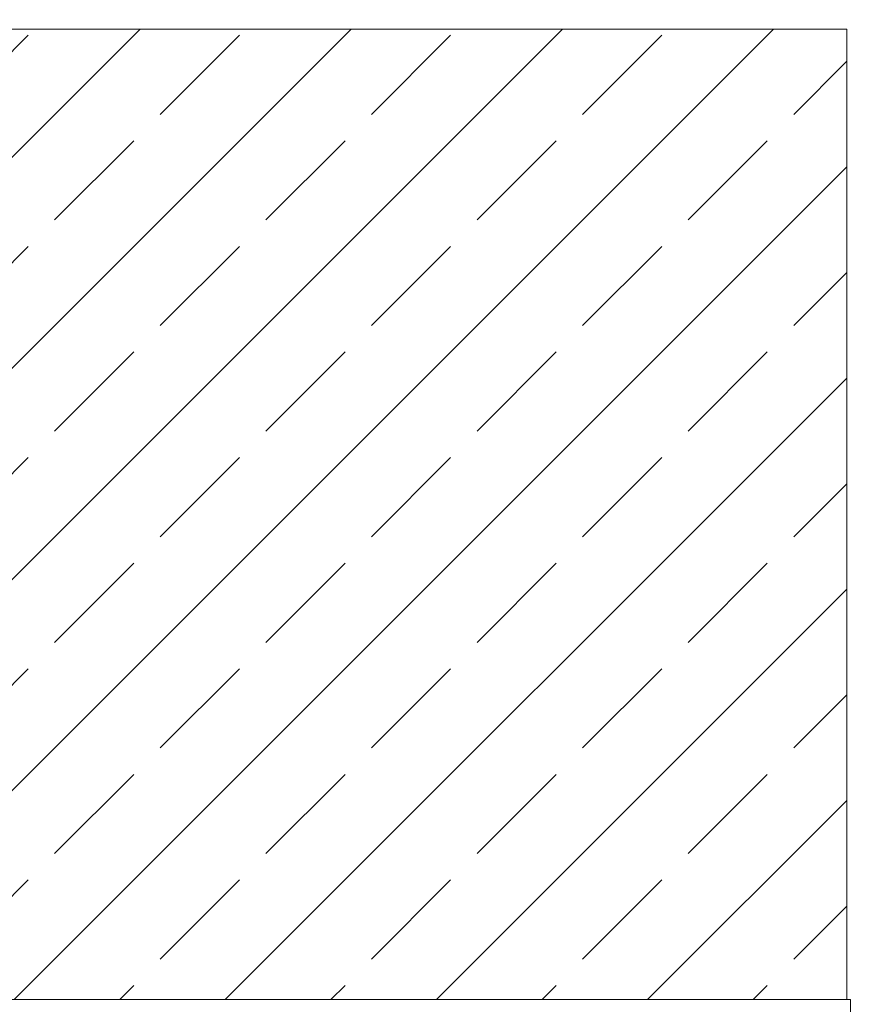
# Model space of a CAD drawing. Header units: millimetres. Extents: x 52659 to 1698020, y -10054 to 104697.
# Tile 127 of 256: x 195412 to 196306, y 7603 to 8658. Entities that reach past the tile are written whole.
import ezdxf

# ---------------------------------------------------------------- set-up
doc = ezdxf.new("R2010")
doc.units = ezdxf.units.MM
doc.header["$MEASUREMENT"] = 0
for name, color, linetype in [('02-04 CASSETTES FONCEES', 7, 'Continuous'), ('02-04 Mur.Construction', 7, 'Continuous'), ('05-02 Cotation 200ème 100ème.Cotations', 7, 'Continuous'), ('Fenêtres ARCHICAD', 7, 'Continuous')]:
    doc.layers.add(name, color=color, linetype=linetype)
doc.styles.add('STYLE_GENERE_3', font='ARIALN.TTF')
doc.dimstyles.new('STYLE_GENERE__2', dxfattribs={"dimtxt": 200, "dimasz": 95, "dimexe": 0.18, "dimexo": 100, "dimgap": 0, "dimtad": 0, "dimlfac": 0.001, "dimzin": 0, "dimdsep": 46, "dimtxsty": 'STYLE_GENERE_3', "dimblk": 'ARROWHEAD_6', "dimblk1": 'ARROWHEAD_6', "dimblk2": 'ARROWHEAD_6', "dimcen": 0.09, "dimclrd": 7, "dimclre": 7, "dimclrt": 7, "dimazin": 0, "dimtfac": 1, "dimtdec": 4, "dimtmove": 0, "dimatfit": 3, "dimfxl": 1, "dimtolj": 1, "dimtzin": 0, "dimarcsym": 0})

# ---------------------------------------------------------------- blocks, each defined once
blk = doc.blocks.new('Élément de coupe_196_1', base_point=(131932.7, 5158.1))
at = {"layer": 'Fenêtres ARCHICAD', "color": 7, "linetype": 'Continuous', "lineweight": 9}
blk.add_line((196298.8, 7608.1), (196302.7, 7608.1), dxfattribs=at)
blk = doc.blocks.new('Élément de coupe_198_1', base_point=(131932.7, 5158.1))
at = {"layer": '02-04 Mur.Construction', "color": 7, "linetype": 'Continuous', "lineweight": 9}
blk.add_line((196302.7, 7608.1), (196302.7, 6326), dxfattribs=at)
blk = doc.blocks.new('Élément de coupe_445_1', base_point=(131932.7, 5158.1))
at = {"layer": '02-04 CASSETTES FONCEES', "color": 7, "linetype": 'Continuous', "lineweight": 9}
for p, q in [((194520.8, 7627.5), (195541.4, 8648.1)), ((196298.8, 8648.1), (194520.8, 8648.1)), ((194727.7, 7608.1), (195767.7, 8648.1)), ((194954, 7608.1), (195994, 8648.1)), ((195180.2, 7608.1), (196220.2, 8648.1)), ((195336.8, 8556.6), (195421.7, 8641.5)), ((195563.1, 8556.6), (195647.9, 8641.5)), ((195789.4, 8556.6), (195874.2, 8641.5)), ((196015.6, 8556.6), (196100.5, 8641.5)), ((196298.8, 7608.1), (196298.8, 8648.1)), ((196241.9, 8556.6), (196298.8, 8613.5)), ((195449.9, 8443.5), (195534.8, 8528.3)), ((195676.2, 8443.5), (195761.1, 8528.3)), ((195902.5, 8443.5), (195987.3, 8528.3)), ((196128.8, 8443.5), (196213.6, 8528.3)), ((195406.5, 7608.1), (196298.8, 8500.3)), ((195336.8, 8330.3), (195421.7, 8415.2)), ((195563.1, 8330.3), (195647.9, 8415.2)), ((195789.4, 8330.3), (195874.2, 8415.2)), ((196015.6, 8330.3), (196100.5, 8415.2)), ((196241.9, 8330.3), (196298.8, 8387.2)), ((195449.9, 8217.2), (195534.8, 8302.1)), ((195676.2, 8217.2), (195761.1, 8302.1)), ((195902.5, 8217.2), (195987.3, 8302.1)), ((196128.8, 8217.2), (196213.6, 8302.1)), ((195632.8, 7608.1), (196298.8, 8274.1)), ((195336.8, 8104.1), (195421.7, 8188.9)), ((195563.1, 8104.1), (195647.9, 8188.9)), ((195789.4, 8104.1), (195874.2, 8188.9)), ((196015.6, 8104.1), (196100.5, 8188.9)), ((196241.9, 8104.1), (196298.8, 8160.9)), ((195449.9, 7990.9), (195534.8, 8075.8)), ((195676.2, 7990.9), (195761.1, 8075.8)), ((195902.5, 7990.9), (195987.3, 8075.8)), ((196128.8, 7990.9), (196213.6, 8075.8)), ((195859.1, 7608.1), (196298.8, 8047.8)), ((195336.8, 7877.8), (195421.7, 7962.6)), ((195563.1, 7877.8), (195647.9, 7962.6)), ((195789.4, 7877.8), (195874.2, 7962.6)), ((196015.6, 7877.8), (196100.5, 7962.6)), ((196241.9, 7877.8), (196298.8, 7934.6)), ((195449.9, 7764.7), (195534.8, 7849.5)), ((195676.2, 7764.7), (195761.1, 7849.5)), ((195902.5, 7764.7), (195987.3, 7849.5)), ((196128.8, 7764.7), (196213.6, 7849.5)), ((196085.3, 7608.1), (196298.8, 7821.5)), ((195336.8, 7651.5), (195421.7, 7736.4)), ((195563.1, 7651.5), (195647.9, 7736.4)), ((195789.4, 7651.5), (195874.2, 7736.4)), ((196015.6, 7651.5), (196100.5, 7736.4)), ((196241.9, 7651.5), (196298.8, 7708.4)), ((195519.6, 7608.1), (195534.8, 7623.2)), ((195745.9, 7608.1), (195761.1, 7623.2)), ((195972.2, 7608.1), (195987.3, 7623.2)), ((196198.5, 7608.1), (196213.6, 7623.2)), ((194520.8, 7608.1), (196298.8, 7608.1))]:
    blk.add_line(p, q, dxfattribs=at)
blk = doc.blocks.new('*D740', base_point=(131932.7, 5158.1))
at = {"layer": '05-02 Cotation 200ème 100ème.Cotations', "color": 7, "linetype": 'Continuous', "lineweight": 25, "transparency": 16777216}
for p, q in [((165280.7, 7648.1), (165380.7, 7548.1)), ((165280.7, 6358.1), (165380.7, 6258.1))]:
    blk.add_line(p, q, dxfattribs=at)
at = {"layer": '05-02 Cotation 200ème 100ème.Cotations', "color": 7, "linetype": 'Continuous', "lineweight": 13, "transparency": 16777216}
for p, q in [((165424.5, 7598.1), (165237, 7598.1)), ((165330.7, 7201.9), (165330.7, 7598.1)), ((165330.7, 6308.1), (165330.7, 6704.2)), ((165424.5, 6308.1), (165237, 6308.1))]:
    blk.add_line(p, q, dxfattribs=at)
at = {"layer": '05-02 Cotation 200ème 100ème.Cotations', "color": 7, "lineweight": 9, "transparency": 16777216, "insert": (165430.7, 6729.1), "char_height": 200, "attachment_point": 7, "rotation": 90, "style": 'STYLE_GENERE_3'}
blk.add_mtext('\\A1;1,29', dxfattribs=at)
blk = doc.blocks.new('ARROWHEAD_6')
at = {"color": 0, "linetype": 'Continuous', "lineweight": 0}
for p, q in [((-0.5, -0.5), (0.5, 0.5)), ((0, 0), (-1, 0))]:
    blk.add_line(p, q, dxfattribs=at)
blk = doc.blocks.new('*D741', base_point=(131932.7, 5158.1))
at = {"layer": '05-02 Cotation 200ème 100ème.Cotations', "color": 7, "linetype": 'Continuous', "lineweight": 25, "transparency": 16777216}
for p, q in [((165280.7, 9772.9), (165380.7, 9672.9)), ((165280.7, 7648.1), (165380.7, 7548.1))]:
    blk.add_line(p, q, dxfattribs=at)
at = {"layer": '05-02 Cotation 200ème 100ème.Cotations', "color": 7, "linetype": 'Continuous', "lineweight": 13, "transparency": 16777216}
for p, q in [((165424.5, 9722.9), (165237, 9722.9)), ((165330.7, 8909.3), (165330.7, 9722.9)), ((165330.7, 7598.1), (165330.7, 8411.6)), ((165424.5, 7598.1), (165237, 7598.1))]:
    blk.add_line(p, q, dxfattribs=at)
at = {"layer": '05-02 Cotation 200ème 100ème.Cotations', "color": 7, "lineweight": 9, "transparency": 16777216, "insert": (165430.7, 8436.5), "char_height": 200, "attachment_point": 7, "rotation": 90, "style": 'STYLE_GENERE_3'}
blk.add_mtext('\\A1;2,12', dxfattribs=at)
blk = doc.blocks.new('*D755', base_point=(131932.7, 5158.1))
at = {"layer": '05-02 Cotation 200ème 100ème.Cotations', "color": 7, "linetype": 'Continuous', "lineweight": 25, "transparency": 16777216}
for p, q in [((172202.5, 7658.1), (172302.5, 7558.1)), ((172202.5, 5208.1), (172302.5, 5108.1))]:
    blk.add_line(p, q, dxfattribs=at)
at = {"layer": '05-02 Cotation 200ème 100ème.Cotations', "color": 7, "linetype": 'Continuous', "lineweight": 13, "transparency": 16777216}
for p, q in [((172346.2, 7608.1), (172158.7, 7608.1)), ((172252.5, 6631.9), (172252.5, 7608.1)), ((172252.5, 5158.1), (172252.5, 6134.2)), ((172346.2, 5158.1), (172158.7, 5158.1)), ((172252.5, 5083.1), (172252.5, 5158.1))]:
    blk.add_line(p, q, dxfattribs=at)
at = {"layer": '05-02 Cotation 200ème 100ème.Cotations', "color": 7, "lineweight": 9, "transparency": 16777216, "insert": (172352.5, 6159.1), "char_height": 200, "attachment_point": 7, "rotation": 90, "style": 'STYLE_GENERE_3'}
blk.add_mtext('\\A1;2,45', dxfattribs=at)
blk = doc.blocks.new('*D760', base_point=(131932.7, 5158.1))
at = {"layer": '05-02 Cotation 200ème 100ème.Cotations', "color": 7, "linetype": 'Continuous', "lineweight": 25, "transparency": 16777216}
for p, q in [((135853.9, 8708.1), (135953.9, 8608.1)), ((135853.9, 6358.1), (135953.9, 6258.1))]:
    blk.add_line(p, q, dxfattribs=at)
at = {"layer": '05-02 Cotation 200ème 100ème.Cotations', "color": 7, "linetype": 'Continuous', "lineweight": 13, "transparency": 16777216}
for p, q in [((135997.7, 8658.1), (135810.2, 8658.1)), ((135903.9, 7731.9), (135903.9, 8658.1)), ((135903.9, 6308.1), (135903.9, 7234.2)), ((135997.7, 6308.1), (135810.2, 6308.1))]:
    blk.add_line(p, q, dxfattribs=at)
at = {"layer": '05-02 Cotation 200ème 100ème.Cotations', "color": 7, "lineweight": 9, "transparency": 16777216, "insert": (136003.9, 7259.1), "char_height": 200, "attachment_point": 7, "rotation": 90, "style": 'STYLE_GENERE_3'}
blk.add_mtext('\\A1;2,35', dxfattribs=at)
blk = doc.blocks.new('*D761', base_point=(131932.7, 5158.1))
at = {"layer": '05-02 Cotation 200ème 100ème.Cotations', "color": 7, "linetype": 'Continuous', "lineweight": 25, "transparency": 16777216}
for p, q in [((135853.9, 9772.9), (135953.9, 9672.9)), ((135853.9, 8708.1), (135953.9, 8608.1))]:
    blk.add_line(p, q, dxfattribs=at)
at = {"layer": '05-02 Cotation 200ème 100ème.Cotations', "color": 7, "linetype": 'Continuous', "lineweight": 13, "transparency": 16777216}
for p, q in [((135997.7, 9722.9), (135810.2, 9722.9)), ((135903.9, 9439.3), (135903.9, 9722.9)), ((135903.9, 8658.1), (135903.9, 8941.6)), ((135997.7, 8658.1), (135810.2, 8658.1))]:
    blk.add_line(p, q, dxfattribs=at)
at = {"layer": '05-02 Cotation 200ème 100ème.Cotations', "color": 7, "lineweight": 9, "transparency": 16777216, "insert": (136003.9, 8966.5), "char_height": 200, "attachment_point": 7, "rotation": 90, "style": 'STYLE_GENERE_3'}
blk.add_mtext('\\A1;1,06', dxfattribs=at)

msp = doc.modelspace()

# ---------------------------------------------------------------- block references
at = {"layer": '02-04 CASSETTES FONCEES', "lineweight": 0}
msp.add_blockref('Élément de coupe_445_1', (131932.668, 5158.072), dxfattribs=at)
at = {"layer": '02-04 Mur.Construction', "lineweight": 0}
msp.add_blockref('Élément de coupe_198_1', (131932.668, 5158.072), dxfattribs=at)
at = {"layer": 'Fenêtres ARCHICAD', "lineweight": 0}
msp.add_blockref('Élément de coupe_196_1', (131932.668, 5158.072), dxfattribs=at)

# ---------------------------------------------------------------- dimensions: what is measured, and where the dimension line sits
at = {"layer": '05-02 Cotation 200ème 100ème.Cotations', "color": 7, "linetype": 'Continuous', "lineweight": 13}
for base, p1, p2, picture, middle in [((135903.901, 9722.862), (136794.464, 8658.072), (221690.249, 9722.862), '*D761', (135903.901, 9226.231)), ((165330.708, 9722.862), (220602.668, 7598.072), (221690.249, 9722.862), '*D741', (165330.708, 8696.231)), ((135903.901, 8658.072), (220602.668, 6308.064), (136794.464, 8658.072), '*D760', (135903.901, 7518.832)), ((172252.472, 7608.072), (234695.317, 5158.072), (187924.443, 7608.072), '*D755', (172252.472, 6418.836)), ((165330.708, 7598.072), (220602.668, 6308.064), (220602.668, 7598.072), '*D740', (165330.708, 6988.832))]:
    dim = msp.add_linear_dim(base=base, p1=p1, p2=p2, angle=90, dimstyle='STYLE_GENERE__2', dxfattribs=at)
    dim.commit()
    dim.dimension.update_dxf_attribs({"geometry": picture, "text_midpoint": middle, "dimtype": 160, "text_rotation": 90})

doc.saveas('drawing.dxf')
